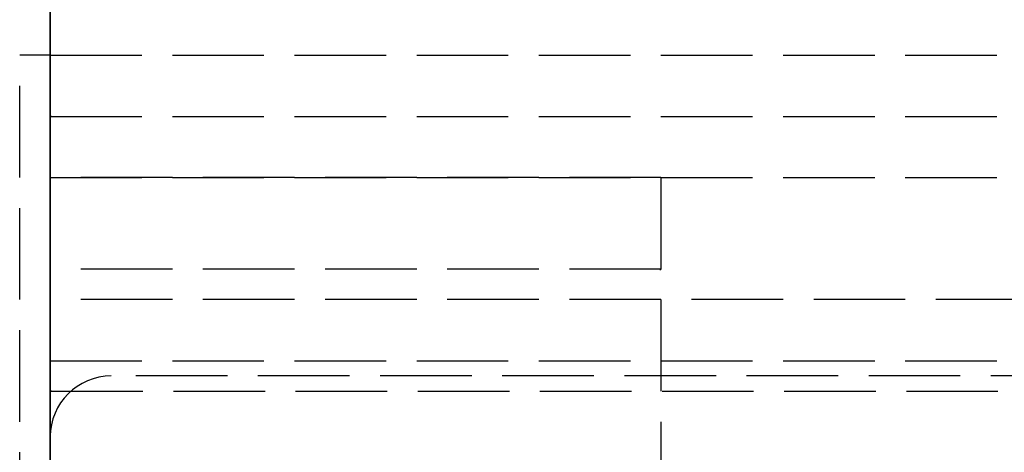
# Model space of a CAD drawing. Header units: millimetres. Extents: x -1 to 2050, y -94 to 94.
# Tile 5 of 14: x -0.5 to 15.62, y 4.5 to 11.58. Entities that reach past the tile are written whole.
import ezdxf

# ---------------------------------------------------------------- set-up
doc = ezdxf.new("R2010")
doc.units = ezdxf.units.MM
doc.header["$LTSCALE"] = 10
doc.linetypes.add('ALLCAD_Strich', pattern=[0.2, 0.15, -0.05])
doc.layers.add('BESCH_KONT_sich_schn_grun_2d', color=10, linetype='Continuous')
doc.layers.add('BESCH_KONT_sich_schn_seit_2d', color=160, linetype='Continuous')

msp = doc.modelspace()

# ---------------------------------------------------------------- linework, layer by layer
at = {"layer": 'BESCH_KONT_sich_schn_grun_2d', "linetype": 'ALLCAD_Strich'}
for p, q in [((0, 94), (0, -94)), ((0, 11), (-0.5, 11)), ((-0.5, -11), (-0.5, 11)), ((0, 11), (1035, 11)), ((0.003, 10.005), (0, 10.005)), ((0, 10), (16, 10)), ((0, 10), (16, 10)), ((0.002, 10), (0.002, 10.005)), ((0.003, 10), (0.003, 10.005)), ((0.003, 10), (0.003, 10.005)), ((0.003, 10.005), (0.003, 10.005)), ((0.003, 10.005), (0.006, 10.005)), ((0.003, 10), (0.003, 10.005)), ((0.003, 10), (0.003, 10.005)), ((0.004, 10), (0.004, 10.005)), ((0.006, 10), (0.006, 10.005)), ((0.009, 10.005), (0.007, 10.005)), ((0.007, 10), (0.007, 10.005)), ((0.009, 10.005), (0.013, 10.005)), ((0.009, 10), (0.009, 10.005)), ((0.009, 10), (0.009, 10.005)), ((0.01, 10), (0.01, 10.005)), ((0.011, 10.005), (0.011, 10)), ((0.011, 10), (0.011, 10.005)), ((0.013, 10), (0.013, 10.005)), ((0.014, 10), (0.014, 10.005)), ((0.017, 10.005), (0.014, 10.005)), ((0.016, 10), (0.016, 10.005)), ((0.017, 10), (0.017, 10.005)), ((0.017, 10), (0.017, 10.005)), ((0.017, 10.005), (0.017, 10.005)), ((0.017, 10.005), (0.02, 10.005)), ((0.017, 10), (0.017, 10.005)), ((0.017, 10), (0.017, 10.005)), ((0.018, 10), (0.018, 10.005)), ((0.02, 10), (0.02, 10.005)), ((10, 9), (0, 9)), ((0, 9), (24, 9)), ((10, 9), (10, -9)), ((10, 7.5), (0, 7.5)), ((9.98, 7.495), (9.98, 7.497)), ((9.982, 7.497), (9.982, 7.495)), ((9.983, 7.498), (9.983, 7.498)), ((9.983, 7.493), (9.983, 7.493)), ((9.983, 7.492), (9.983, 7.492)), ((9.984, 7.497), (9.984, 7.495)), ((9.986, 7.495), (9.986, 7.497)), ((9.987, 7.5), (9.987, 7.492)), ((9.991, 7.5), (9.987, 7.5)), ((9.987, 7.492), (9.989, 7.492)), ((9.989, 7.498), (9.99, 7.498)), ((9.989, 7.496), (9.989, 7.498)), ((9.99, 7.496), (9.989, 7.496)), ((9.989, 7.492), (9.989, 7.495)), ((9.989, 7.495), (9.991, 7.495)), ((9.991, 7.497), (9.991, 7.497)), ((9.993, 7.497), (9.993, 7.498)), ((9.994, 7.495), (9.994, 7.497)), ((9.996, 7.497), (9.996, 7.495)), ((9.997, 7.498), (9.997, 7.498)), ((9.997, 7.493), (9.997, 7.493)), ((9.997, 7.492), (9.997, 7.492)), ((9.998, 7.497), (9.998, 7.495)), ((2020, 7), (0, 7)), ((0, 6), (172, 6)), ((28.901, 5.75), (1, 5.75)), ((0.003, 5.505), (0, 5.505)), ((0, 5.5), (0.003, 5.5)), ((0.002, 5.5), (0.002, 5.505)), ((0.003, 5.505), (0.003, 5.5)), ((0.003, 5.505), (0.003, 5.505)), ((0.003, 5.5), (0.003, 5.505)), ((0.003, 5.5), (0.003, 5.505)), ((0.003, 5.505), (0.006, 5.505)), ((0.003, 5.5), (0.003, 5.505)), ((0.003, 5.5), (0.017, 5.5)), ((0.003, 5.5), (0.003, 5.5)), ((0.003, 5.5), (0.003, 5.5)), ((0.003, 5.5), (0.003, 5.5)), ((0.004, 5.5), (0.004, 5.505)), ((0.006, 5.5), (0.006, 5.505)), ((0.009, 5.505), (0.007, 5.505)), ((0.007, 5.5), (0.007, 5.505)), ((0.009, 5.505), (0.013, 5.505)), ((0.009, 5.5), (0.009, 5.505)), ((0.009, 5.5), (0.009, 5.505)), ((0.01, 5.5), (0.01, 5.505)), ((0.011, 5.505), (0.011, 5.5)), ((0.011, 5.5), (0.011, 5.505)), ((0.013, 5.5), (0.013, 5.505)), ((0.014, 5.5), (0.014, 5.505)), ((0.017, 5.505), (0.014, 5.505)), ((0.016, 5.5), (0.016, 5.505)), ((0.017, 5.5), (0.017, 5.505)), ((0.017, 5.5), (0.017, 5.505)), ((0.017, 5.505), (0.017, 5.505)), ((0.017, 5.505), (0.02, 5.505)), ((0.017, 5.5), (0.017, 5.505)), ((0.017, 5.505), (0.017, 5.5)), ((0.017, 5.5), (2020, 5.5)), ((0.017, 5.5), (0.017, 5.5)), ((0.017, 5.5), (0.017, 5.5)), ((0.017, 5.5), (0.017, 5.5)), ((0.018, 5.5), (0.018, 5.505)), ((0.02, 5.5), (0.02, 5.505))]:
    msp.add_line(p, q, dxfattribs=at)
for centre, radius, start, end in [((9.983, 7.497), 0.00271, 90, 180), ((9.983, 7.495), 0.00271, 180, 270), ((9.983, 7.497), 0.00116, 90, 180), ((9.983, 7.495), 0.00116, 180, 270), ((9.983, 7.497), 0.00271, 0, 90), ((9.983, 7.497), 0.00116, 360, 90), ((9.983, 7.495), 0.00116, 270, 0), ((9.983, 7.495), 0.00271, 270, 360), ((9.99, 7.497), 0.00093, 360, 90), ((9.99, 7.497), 0.00093, 270, 0), ((9.991, 7.498), 0.00217, 0, 90), ((9.991, 7.497), 0.00217, 270, 0), ((9.997, 7.497), 0.00271, 90, 180), ((9.997, 7.495), 0.00271, 180, 270), ((9.997, 7.497), 0.00116, 90, 180), ((9.997, 7.495), 0.00116, 180, 270), ((9.997, 7.497), 0.00271, 0, 90), ((9.997, 7.497), 0.00116, 360, 90), ((9.997, 7.495), 0.00116, 270, 0), ((9.997, 7.495), 0.00271, 270, 360), ((1, 4.75), 1, 90, 180)]:
    msp.add_arc(centre, radius, start, end, dxfattribs=at)
at = {"layer": 'BESCH_KONT_sich_schn_seit_2d', "linetype": 'ALLCAD_Strich'}
for p, q in [((0, -94, 2368), (0, 94, 2368)), ((0, 94, 2418), (0, -94, 2418)), ((0, -45.5), (0, 45.5)), ((0, 25.5, 2), (0, -25.5, 2)), ((0, 20, 9), (0, 11, 9)), ((0, -20, 2294), (0, 20, 2294)), ((0, 17, 2362), (0, -17, 2362)), ((0, -17, 2359), (0, 17, 2359)), ((0, -16.5, 2355), (0, 16.5, 2355)), ((0, 16.5, 2322), (0, 7, 2322)), ((0, 5.5, 2352.5), (0, 14, 2352.5)), ((0, 7, 2324), (0, 12.375, 2325.5)), ((0, 12, 2337), (0, -12, 2337)), ((0, 12, 2333), (0, -12, 2333)), ((0, 12, 2337), (0, -12, 2337)), ((0, 12, 2333), (0, -12, 2333)), ((0, 11.75, 2344.639), (0, 6.933, 2345.93)), ((0, 11.75, 2325.361), (0, 5.75, 2323.753)), ((0, 11.75, 2344.639), (0, 6.933, 2345.93)), ((0, 5.75, 2332.5), (0, 11.75, 2332.5)), ((0, 10, 2337.5), (0, 11.75, 2337.5)), ((0, 5.75, 2332.5), (0, 11.75, 2332.5)), ((0, 5.75, 2337.5), (0, 11.75, 2337.5)), ((0, 11.75, 2325.361), (0, 5.75, 2323.753)), ((0, 11.5, 2337), (0, 11.5, 2338.5)), ((0, 11.5, 2338.5), (0, 11.5, 2340)), ((0, 11.5, 2340), (0, 8, 2340)), ((0, 11, 26), (0, 11, 8)), ((0, -11, 26), (0, 11, 26)), ((0, 11, 8), (0, -11, 8)), ((0, 11, 9), (0, 10, 9)), ((0, 10, 9), (0, 11, 9)), ((0, 10.5, 2333.102), (0, 10.5, 2332.376)), ((0, 6.635, 2332.376), (0, 10.5, 2332.376)), ((0, 10.5, 2328.75), (0, 10.5, 2328)), ((0, 10.5, 2328.75), (0, 10.5, 2332.376)), ((0, -10.5, 2328), (0, 10.5, 2328)), ((0, 2.727, 2328.75), (0, 10.5, 2328.75)), ((0, -10.5, 2331.8), (0, 10.5, 2331.8)), ((0, -10.5, 2329.3), (0, 10.5, 2329.3)), ((0, -10.5, 2331.5), (0, 10.5, 2331.5)), ((0, -10.5, 2335.5), (0, 10.5, 2335.5)), ((0, 10.5, 2340.237), (0, 4.5, 2340.237)), ((0, 10.5, 2337.812), (0, 10.5, 2340.237)), ((0, 4.5, 2337.812), (0, 10.5, 2337.812)), ((0, 10.5, 2340.237), (0, 10.5, 2343.2)), ((0, 10.5, 2326.298), (0, 10.5, 2328)), ((0, 10.5, 2333.102), (0, 10.5, 2337.242)), ((0, 10.5, 2337.242), (0, 10.5, 2337.812)), ((0, 10.5, 2343.2), (0, 4.5, 2343.2)), ((0, 10.5, 2337.242), (0, 4.5, 2337.242)), ((0, 7.632, 2326.298), (0, 10.5, 2326.298)), ((0, 10.5, 2339.8), (0, -10.5, 2339.8)), ((0, 4, 2334), (0, 10.5, 2334)), ((0, 4.5, 2336), (0, 10.5, 2336)), ((0, 10.5, 2335.5), (0, 4.5, 2335.5)), ((0, 10.5, 2331.5), (0, 4.5, 2331.5)), ((0, 10.498, 2331.797), (0, 10.498, 2331.795)), ((0, 10.497, 2331.793), (0, 10.497, 2331.793)), ((0, 10.497, 2331.798), (0, 10.497, 2331.798)), ((0, 10.497, 2331.792), (0, 10.497, 2331.792)), ((0, 10.496, 2331.797), (0, 10.496, 2331.795)), ((0, 10.494, 2331.795), (0, 10.494, 2331.797)), ((0, 10.493, 2331.8), (0, 10.493, 2331.792)), ((0, 10.493, 2331.792), (0, 10.491, 2331.792)), ((0, 10.489, 2331.8), (0, 10.493, 2331.8)), ((0, 10.491, 2331.798), (0, 10.49, 2331.798)), ((0, 10.49, 2331.796), (0, 10.491, 2331.796)), ((0, 10.491, 2331.796), (0, 10.491, 2331.798)), ((0, 10.491, 2331.792), (0, 10.491, 2331.795)), ((0, 10.491, 2331.795), (0, 10.489, 2331.795)), ((0, 10.489, 2331.797), (0, 10.489, 2331.797)), ((0, 10.487, 2331.797), (0, 10.487, 2331.798)), ((0, 10.486, 2331.795), (0, 10.486, 2331.797)), ((0, 10.484, 2331.797), (0, 10.484, 2331.795)), ((0, 10.483, 2331.793), (0, 10.483, 2331.793)), ((0, 10.483, 2331.798), (0, 10.483, 2331.798)), ((0, 10.483, 2331.792), (0, 10.483, 2331.792)), ((0, 10.482, 2331.797), (0, 10.482, 2331.795)), ((0, 10.48, 2331.795), (0, 10.48, 2331.797)), ((0, 10, 9.006), (0, 10.005, 9.006)), ((0, 10, 9.008), (0, 10.005, 9.008)), ((0, 10, 9.006), (0, 10.005, 9.006)), ((0, 10, 9.005), (0, 10.005, 9.005)), ((0, 10, 9.003), (0, 10.005, 9.003)), ((0, 10, 9), (0, 10.005, 9)), ((0, 10, 9.004), (0, 10.005, 9.004)), ((0, 10, 9.005), (0, 10.005, 9.005)), ((0, 10, 9.005), (0, 10.005, 9.005)), ((0, 10, 9.007), (0, 10.005, 9.007)), ((0, 10, 9.002), (0, 10.005, 9.002)), ((0, 10, 9.003), (0, 10.005, 9.003)), ((0, 10.005, 9.003), (0, 10.005, 9)), ((0, 10, 9.008), (0, 10.005, 9.008)), ((0, 10.005, 9.008), (0, 10.005, 9.005)), ((0, 10, 9.005), (0, 10.005, 9.005)), ((0, 10.005, 9.003), (0, 10.005, 9.005)), ((0, 5.5, 2342.524), (0, 10, 2342.524)), ((0, 10, 2342.9), (0, 7.976, 2344.9)), ((0, 10, 2342.524), (0, 10, 2342.9)), ((0, 10, 2341.056), (0, 5.5, 2341.056)), ((0, 10, 2342.524), (0, 10, 2341.056)), ((0, 10, 2336.076), (0, 5.5, 2336.076)), ((0, 10, 2335.7), (0, 10, 2336.076)), ((0, 7.976, 2333.7), (0, 10, 2335.7)), ((0, 5.5, 2337.544), (0, 10, 2337.544)), ((0, 10, 2337.544), (0, 10, 2336.076)), ((0, 10, 2338.55), (0, 10, 2340.05)), ((0, 10, 2338.55), (0, 10, 2338.513)), ((0, 5.5, 2338.513), (0, 10, 2338.513)), ((0, 10, 2337.544), (0, 10, 2338.513)), ((0, 5.5, 2340.087), (0, 10, 2340.087)), ((0, 10, 2340.087), (0, 10, 2340.05)), ((0, 10, 2340.087), (0, 10, 2341.056)), ((0, 5.5, 2338.55), (0, 10, 2338.55)), ((0, 5.5, 2340.05), (0, 10, 2340.05)), ((0, 5.5, 2340.6), (0, 10, 2340.6)), ((0, 5.5, 2338), (0, 10, 2338)), ((0, 5.5, 2338.383), (0, 10, 2338.383)), ((0, 5.5, 2337.611), (0, 10, 2337.611)), ((0, 5.5, 2337.5), (0, 10, 2337.5)), ((0, 5.5, 2341.1), (0, 10, 2341.1)), ((0, 5.5, 2340.989), (0, 10, 2340.989)), ((0, 5.5, 2340.217), (0, 10, 2340.217)), ((0, 10, 9), (0, 10, 26)), ((0, 10, 26), (0, 10, 9.005)), ((0, 10, 9.003), (0, 10, 9)), ((0, 9, 2359), (0, 9, 2355)), ((0, 9, 2365), (0, 9, 2362)), ((0, 9, 2365), (0, -9, 2365)), ((0, 9, 4), (0, -9, 4)), ((0, 9, 2), (0, 9, 4)), ((0, 9, 2297), (0, 9, 2294)), ((0, 9, 2306.5), (0, 9, 2297)), ((0, -9, 2306.5), (0, 9, 2306.5)), ((0, -9, 2297), (0, 9, 2297)), ((0, 9, 25), (0, 9, 8)), ((0, -9, 25), (0, 9, 25)), ((0, 9, 2362), (0, 9, 2359)), ((0, 9, 8), (0, 9, 25)), ((0, 9, 25), (0, -9, 25)), ((0, 9, 2359), (0, 9, 2362)), ((0, -9, 2303.5), (0, 9, 2303.5)), ((0, -8.5, 2308.5), (0, 8.5, 2308.5)), ((0, 8.5, 2306.5), (0, 8.5, 2308.5)), ((0, 8.5, 2301.5), (0, -8.5, 2301.5)), ((0, 8.5, 2303.5), (0, 8.5, 2301.5)), ((0, 4.5, 2340), (0, 8, 2340)), ((0, 8, 2332), (0, 0, 2332)), ((0, 8, 2340), (0, 8, 2332)), ((0, 5.5, 2333.7), (0, 7.976, 2333.7)), ((0, 7.976, 2344.9), (0, 5.5, 2344.9)), ((0, 3.016, 2328.8), (0, 7.976, 2333.7)), ((0, 7.976, 2344.9), (0, 3.016, 2349.8)), ((0, 5.4, 2324.983), (0, 7.632, 2326.298)), ((0, 7.5, 9), (0, 7.5, 9.005)), ((0, -7.5, 9), (0, 7.5, 9)), ((0, 7.5, 9.005), (0, 7.497, 9.005)), ((0, 7.5, 9), (0, 7.5, 23.5)), ((0, 7.5, 23.5), (0, -7.5, 23.5)), ((0, 7.498, 9.005), (0, 7.498, 9)), ((0, 7.498, 9), (0, 7.498, 9.005)), ((0, 7.498, 9), (0, 7.498, 9.005)), ((0, 7.497, 9), (0, 7.497, 9.005)), ((0, 7.497, 9), (0, 7.497, 9.005)), ((0, 7.497, 9), (0, 7.497, 9.005)), ((0, 7.495, 9.005), (0, 7.497, 9.005)), ((0, 7.497, 9), (0, 7.497, 9.005)), ((0, 7.496, 9), (0, 7.496, 9.005)), ((0, 7.495, 9), (0, 7.495, 9.005)), ((0, 7.495, 9.005), (0, 7.492, 9.005)), ((0, 7.495, 9), (0, 7.495, 9.005)), ((0, 7.493, 9), (0, 7.493, 9.005)), ((0, 7.492, 9), (0, 7.492, 9.005)), ((0, 7.492, 9), (0, 7.492, 9.005)), ((0, 7, 2322), (0, 7, 2324)), ((0, 7, 18), (0, -7, 18)), ((0, 7, 18), (0, 7, 9)), ((0, 6.933, 2345.93), (0, 5.75, 2346.247)), ((0, 6.933, 2345.93), (0, 5.75, 2346.247)), ((0, -6.635, 2332.376), (0, 6.635, 2332.376)), ((0, 6.5, 2322), (0, 4.5, 2322)), ((0, 6.5, 2323.954), (0, 6.5, 2322)), ((0, 4, 5.5), (0, 6.5, 5.5)), ((0, 6.5, 4), (0, 6.5, 5.5)), ((0, 6.5, 2332), (0, 6.5, 2323.954)), ((0, 6.5, 2340), (0, 6.5, 2332)), ((0, 6.35, 2332.094), (0, 6.35, 2346.506)), ((0, 6.062, 2314.5), (0, 0, 2314.5)), ((0, 6.062, 2308.5), (0, 6.062, 2314.5)), ((0, 6.062, 2295.5), (0, 0, 2295.5)), ((0, 6.062, 2295.5), (0, 6.062, 2301.5)), ((0, 6, 2349.5), (0, 4.8, 2349.5)), ((0, 6, 2351.5), (0, 6, 2350.5)), ((0, 6, 2350), (0, 6, 2349.5)), ((0, 5.75, 2351.5), (0, 6, 2351.5)), ((0, 5.5, 2350.5), (0, 6, 2350.5)), ((0, 6, 2350.5), (0, 6, 2350)), ((0, 6, 2350), (0, 4, 2350)), ((0, 5.85, 2347), (0, 5.85, 2331.6)), ((0, 5.75, 2328), (0, 5.75, 2323.753)), ((0, 5.5, 2352), (0, 5.75, 2352)), ((0, 5.75, 2352), (0, 5.75, 2350.5)), ((0, 5.75, 2332.029), (0, 5.75, 2328)), ((0, 5.75, 2346.247), (0, 5.75, 2346.001)), ((0, 5.75, 2350), (0, 5.75, 2349.5)), ((0, 5.75, 2332.029), (0, 5.75, 2346.001)), ((0, 5.75, 2350.5), (0, 5.75, 2350)), ((0, 4, 2351.5), (0, 5.75, 2351.5)), ((0, 5.5, 2352.495), (0, 5.505, 2352.495)), ((0, 5.505, 2352.495), (0, 5.505, 2352.492)), ((0, 5.5, 2352.492), (0, 5.505, 2352.492)), ((0, 5.505, 2352.5), (0, 5.505, 2352.497)), ((0, 5.5, 2352.497), (0, 5.505, 2352.497)), ((0, 5.505, 2352.495), (0, 5.505, 2352.497)), ((0, 5.5, 2352.498), (0, 5.505, 2352.498)), ((0, 5.5, 2352.5), (0, 5.505, 2352.5)), ((0, 5.5, 2352.498), (0, 5.505, 2352.498)), ((0, 5.5, 2352.497), (0, 5.505, 2352.497)), ((0, 5.5, 2352.495), (0, 5.505, 2352.495)), ((0, 5.5, 2352.492), (0, 5.505, 2352.492)), ((0, 5.5, 2352.496), (0, 5.505, 2352.496)), ((0, 5.5, 2352.497), (0, 5.505, 2352.497)), ((0, 5.5, 2352.497), (0, 5.505, 2352.497)), ((0, 5.5, 2352.498), (0, 5.505, 2352.498)), ((0, 5.5, 2352.493), (0, 5.505, 2352.493)), ((0, 5.5, 2344.9), (0, 5.5, 2342.524)), ((0, 5.5, 2341.056), (0, 5.5, 2342.524)), ((0, 5.5, 2336.076), (0, 5.5, 2333.7)), ((0, 5.5, 2336.076), (0, 5.5, 2337.544)), ((0, 5.5, 2341.056), (0, 5.5, 2340.087)), ((0, 5.5, 2340.05), (0, 5.5, 2340.087)), ((0, 5.5, 2338.513), (0, 5.5, 2338.55)), ((0, 5.5, 2338.513), (0, 5.5, 2337.544)), ((0, 5.5, 2352.495), (0, 5.5, 2350.5)), ((0, 5.5, 2352.5), (0, 5.5, 2352.497)), ((0, 4.75, 2352), (0, 5.5, 2352)), ((0, 5.5, 2352.495), (0, 5.5, 2352.497)), ((0, 5.5, 2), (0, 5.5, 4)), ((0, 5.5, 2294), (0, 5.5, 2297)), ((0, 4, 2332.5), (0, 5.5, 2332.5)), ((0, 4, 2337.5), (0, 5.5, 2337.5)), ((0, 4, 2331), (0, 5.5, 2331)), ((0, 4, 2339), (0, 5.5, 2339)), ((0, 5.5, 2333.7), (0, 5.5, 2331)), ((0, 5.5, 2339), (0, 5.5, 2338.55)), ((0, 5.5, 2339), (0, 4.5, 2339)), ((0, 5.5, 2331), (0, 4.5, 2331)), ((0, 5.5, 2337.5), (0, 4.5, 2337.5)), ((0, 5.5, 2332.5), (0, 4.5, 2332.5)), ((0, 2.89, 2328.876), (0, 5.44, 2331.304)), ((0, 3.303, 2321.2), (0, 5.4, 2324.983)), ((0, 4.8, 2348.037), (0, 4.8, 2350)), ((0, 4.8, 2347), (0, 4.8, 2348.037)), ((0, 4.8, 2352), (0, 4.8, 2350)), ((0, 4.8, 2349.5), (0, 4, 2349.5)), ((0, 4.75, 2350), (0, -4.75, 2350)), ((0, 4.75, 2352), (0, 4.75, 2350)), ((0, 4.75, 2352), (0, -4.75, 2352)), ((0, 4.5, 2340.237), (0, 4.5, 2340)), ((0, 4.5, 2340.237), (0, 4.5, 2343.2)), ((0, 4.5, 2328.2), (0, -4.5, 2328.2)), ((0, 4.5, 2341.027), (0, -4.5, 2341.027))]:
    msp.add_line(p, q, dxfattribs=at)
at = {"layer": 'BESCH_KONT_sich_schn_seit_2d', "linetype": 'ALLCAD_Strich', "extrusion": (1, 0, 0)}
for centre, radius, start, end in [((10.497, 2331.797), 0.00271, 0, 90), ((10.497, 2331.795), 0.00271, 270, 0), ((10.497, 2331.797), 0.00116, 90, 180), ((10.497, 2331.795), 0.00116, 180, 270), ((10.49, 2331.797), 0.00093, 90, 180), ((10.49, 2331.797), 0.00093, 180, 270), ((10.483, 2331.797), 0.00271, 0, 90), ((10.483, 2331.795), 0.00271, 270, 0), ((10.483, 2331.797), 0.00116, 90, 180), ((10.483, 2331.795), 0.00116, 180, 270), ((4.75, 2346.001), 1, 0, 87.134), ((4.75, 2332.029), 1, 313.6028, 0)]:
    msp.add_arc(centre, radius, start, end, dxfattribs=at)
at = {"layer": 'BESCH_KONT_sich_schn_seit_2d', "linetype": 'ALLCAD_Strich', "extrusion": (-1, 0, 0)}
for centre, radius, start, end in [((-10.497, 2331.795), 0.00116, 180, 270), ((-10.497, 2331.797), 0.00116, 90, 180), ((-10.497, 2331.795), 0.00271, 270, 360), ((-10.497, 2331.797), 0.00271, 360, 90), ((-10.489, 2331.797), 0.00217, 270, 360), ((-10.489, 2331.798), 0.00217, 0, 90), ((-10.483, 2331.795), 0.00116, 180, 270), ((-10.483, 2331.797), 0.00116, 90, 180), ((-10.483, 2331.795), 0.00271, 270, 360), ((-10.483, 2331.797), 0.00271, 360, 90)]:
    msp.add_arc(centre, radius, start, end, dxfattribs=at)
at = {"layer": 'BESCH_KONT_sich_schn_seit_2d', "linetype": 'ALLCAD_Strich'}
for points, knots in [([(0, 7.984, 2333.708), (0, 8.023, 2333.689), (0, 8.062, 2333.671), (0, 8.505, 2333.469), (0, 8.93, 2333.329), (0, 9.74, 2333.155), (0, 10.124, 2333.111), (0, 10.5, 2333.102)], [12.622362, 12.622362, 12.622362, 12.622362, 12.747192, 12.747192, 14.016439, 14.016439, 15.13619, 15.13619, 15.13619, 15.13619]), ([(0, 4.5, 2339.25), (0, 4.5, 2339.022), (0, 4.513, 2338.744), (0, 4.6, 2338.094), (0, 4.679, 2337.718), (0, 4.864, 2337.158), (0, 4.93, 2336.982), (0, 5.088, 2336.618), (0, 5.181, 2336.43), (0, 5.391, 2336.055), (0, 5.508, 2335.868), (0, 5.764, 2335.509), (0, 5.901, 2335.336), (0, 6.312, 2334.872), (0, 6.624, 2334.581), (0, 7.283, 2334.089), (0, 7.624, 2333.881), (0, 7.984, 2333.708)], [4.406817, 4.406817, 4.406817, 4.406817, 5.92382, 5.92382, 7.531675, 7.531675, 8.200931, 8.200931, 8.870186, 8.870186, 9.539442, 9.539442, 10.208698, 10.208698, 11.477945, 11.477945, 12.622362, 12.622362, 12.622362, 12.622362])]:
    msp.add_open_spline(points, degree=3, knots=knots, dxfattribs=at)

doc.saveas('drawing.dxf')
